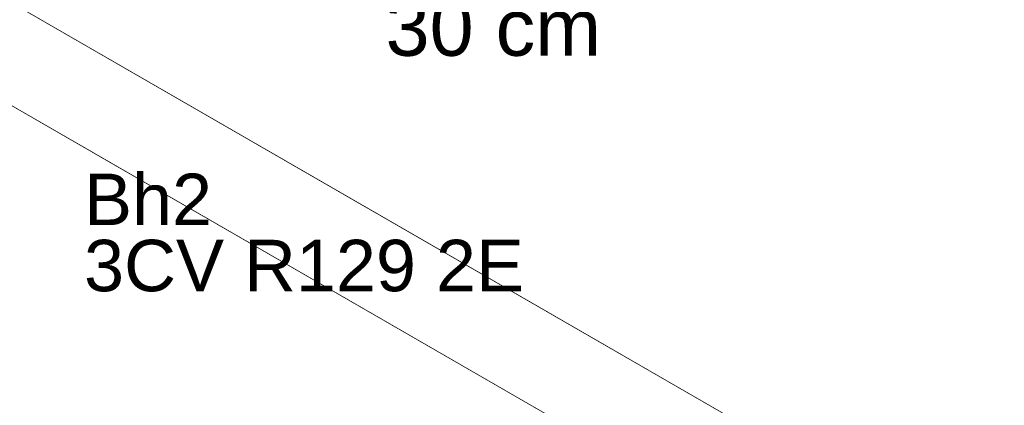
# Model space of a CAD drawing. Header units: millimetres. Extents: x 2 to 902, y -447 to 199.
# Tile 68 of 256: x 52.56 to 56.38, y 33.26 to 34.76. Entities that reach past the tile are written whole.
import ezdxf

# ---------------------------------------------------------------- set-up
doc = ezdxf.new("R2010")
doc.units = ezdxf.units.MM
doc.header["$MEASUREMENT"] = 0
doc.linetypes.add('NULL', pattern=[0])
for name, color, linetype, lineweight in [('IFC-Laje-Contorno', 134, 'Continuous', 5), ('IFC-Parede padrão-Contorno', 44, 'Continuous', 5), ('Textos', 7, 'Continuous', 9)]:
    doc.layers.add(name, color=color, linetype=linetype, lineweight=lineweight)
doc.styles.add('Arial', font='arial.ttf')

msp = doc.modelspace()

# ---------------------------------------------------------------- linework, layer by layer
at = {"layer": 'IFC-Laje-Contorno', "color": 7, "lineweight": 5}
for p, q in [((51.5776, 35.3709), (59.9058, 30.5626)), ((51.5776, 35.3709), (59.9057, 30.5626)), ((51.2312, 35.1709), (55.0244, 32.9809))]:
    msp.add_line(p, q, dxfattribs=at)
at = {"layer": 'IFC-Parede padrão-Contorno', "color": 7, "lineweight": 5}
for p, q in [((51.5257, 35.4009), (54.0921, 33.9191)), ((51.1792, 35.2009), (52.8484, 34.2372)), ((52.8484, 34.2372), (55.0244, 32.9809)), ((54.0921, 33.9191), (55.7172, 32.9809))]:
    msp.add_line(p, q, dxfattribs=at)

# ---------------------------------------------------------------- texts
at = {"layer": 'Textos', "linetype": 'NULL', "attachment_point": 7, "line_spacing_factor": 0.6, "style": 'Arial'}
for s, insert, char_height, width in [('30 cm', (53.9802, 34.6128), 0.22, 1.673811), ('Bh2', (52.8091, 33.9579), 0.2, 0.994207), ('3CV R129 2E', (52.8091, 33.6979), 0.2, 3.416768)]:
    msp.add_mtext(s, dxfattribs=dict(at, insert=insert, char_height=char_height, width=width))

doc.saveas('drawing.dxf')
